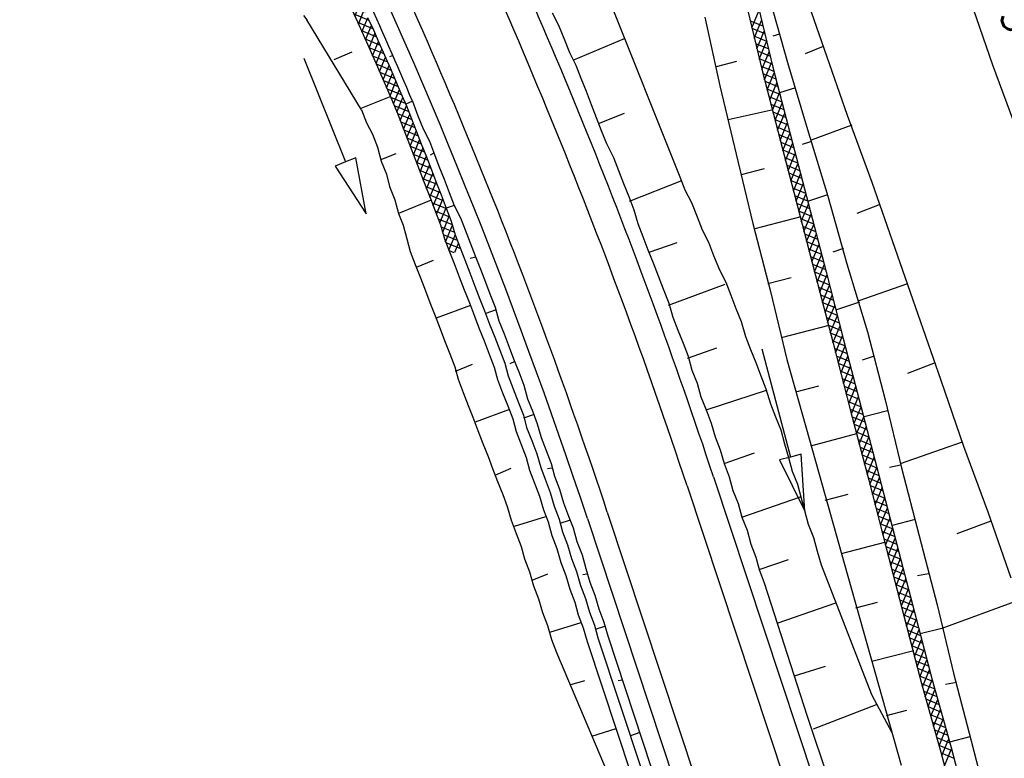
# Model space of a CAD drawing. Extents: x 447882 to 448688, y 437766 to 439043.
# Tile 71 of 121: x 448129 to 448164, y 438538 to 438564. Entities that reach past the tile are written whole.
import ezdxf

# ---------------------------------------------------------------- set-up
doc = ezdxf.new("R2010")
doc.units = 0
doc.header["$LTSCALE"] = 2
doc.header["$MEASUREMENT"] = 0
doc.linetypes.add('AUSGEZOGEN', pattern=[0])
doc.layers.get('0').update_dxf_attribs({"linetype": 'AUSGEZOGEN'})
for name, color, linetype in [('DB-Boeschungen', 15, 'CONTINUOUS'), ('DB-Gleisachsen', 7, 'CONTINUOUS'), ('DB-GRABEN', 15, 'AUSGEZOGEN'), ('DB-Wegboeschungen', 15, 'CONTINUOUS'), ('DB-Wege', 15, 'CONTINUOUS'), ('FBRTOP', 250, 'AUSGEZOGEN'), ('SCHLITZRINNE', 200, 'AUSGEZOGEN'), ('SCHRIFT', 7, 'AUSGEZOGEN')]:
    doc.layers.add(name, color=color, linetype=linetype)
doc.styles.add('ROMANS', font='romans.shx', dxfattribs={"width": 0.8})

# ---------------------------------------------------------------- blocks, each defined once
blk = doc.blocks.new('*X270')
at = {"color": 0, "linetype": 'ByBlock'}
for p, q in [((-323555, -200731), (-323208, -200383)), ((-323281, -200775), (-322934, -200427)), ((-323007, -200819), (-322660, -200472)), ((-322733, -200864), (-322386, -200516)), ((-322459, -200908), (-322112, -200560)), ((-322185, -200952), (-321838, -200604)), ((-321911, -200996), (-321561, -200646)), ((-321635, -201038), (-321282, -200685)), ((-321356, -201077), (-321003, -200724)), ((-321077, -201116), (-320724, -200764)), ((-320798, -201155), (-320445, -200803)), ((-320519, -201194), (-320167, -200842)), ((-320240, -201233), (-319888, -200882)), ((-319960, -201272), (-319609, -200921)), ((-319681, -201311), (-319330, -200960)), ((-319402, -201351), (-319051, -200999)), ((-319123, -201390), (-318772, -201038)), ((-318844, -201429), (-318492, -201077)), ((-318565, -201468), (-318213, -201116)), ((-318286, -201508), (-317934, -201155)), ((-318007, -201547), (-317655, -201194)), ((-317728, -201586), (-317376, -201233)), ((-317450, -201626), (-317097, -201273)), ((-317171, -201665), (-316817, -201312)), ((-316892, -201704), (-316538, -201351)), ((-316613, -201743), (-316260, -201390)), ((-316334, -201783), (-315981, -201429)), ((-316055, -201822), (-315702, -201469)), ((-315776, -201861), (-315423, -201508)), ((-315497, -201901), (-315144, -201547)), ((-315219, -201940), (-314865, -201587)), ((-314940, -201979), (-314586, -201626)), ((-314661, -202019), (-314307, -201665)), ((-314382, -202058), (-314028, -201705)), ((-314103, -202097), (-313750, -201744)), ((-313824, -202137), (-313471, -201783)), ((-313545, -202176), (-313192, -201822)), ((-313266, -202215), (-312913, -201862)), ((-312987, -202254), (-312634, -201901)), ((-312709, -202294), (-312355, -201940)), ((-312430, -202333), (-312076, -201980)), ((-312151, -202372), (-311797, -202019)), ((-311872, -202412), (-311518, -202058)), ((-311593, -202451), (-311240, -202098)), ((-311314, -202490), (-310961, -202137)), ((-311035, -202530), (-310682, -202176)), ((-310756, -202569), (-310403, -202216)), ((-310477, -202608), (-310124, -202255)), ((-310199, -202648), (-309845, -202294)), ((-309920, -202687), (-309566, -202334)), ((-309641, -202726), (-309287, -202373)), ((-309362, -202766), (-309008, -202412)), ((-309083, -202805), (-308730, -202451)), ((-308804, -202844), (-308451, -202491)), ((-308524, -202883), (-308172, -202530)), ((-308245, -202922), (-307893, -202569)), ((-307966, -202961), (-307614, -202609)), ((-307687, -203000), (-307335, -202648)), ((-307408, -203039), (-307056, -202687)), ((-307129, -203078), (-306777, -202727)), ((-306849, -203117), (-306498, -202766)), ((-306570, -203156), (-306219, -202805)), ((-306292, -203195), (-305940, -202844)), ((-306013, -203235), (-305661, -202883)), ((-305734, -203274), (-305382, -202922)), ((-305455, -203313), (-305102, -202961)), ((-305176, -203353), (-304823, -203000)), ((-304897, -203392), (-304544, -203039)), ((-304618, -203431), (-304265, -203078)), ((-304339, -203471), (-303986, -203117)), ((-304060, -203510), (-303707, -203156)), ((-303782, -203549), (-303428, -203196)), ((-303503, -203588), (-303149, -203235)), ((-303224, -203628), (-302870, -203274)), ((-302945, -203667), (-302591, -203314)), ((-302666, -203706), (-302313, -203353)), ((-302387, -203746), (-302034, -203392)), ((-302108, -203785), (-301755, -203432)), ((-301829, -203824), (-301476, -203471)), ((-301550, -203864), (-301197, -203510)), ((-301272, -203903), (-300918, -203550)), ((-300993, -203942), (-300639, -203589)), ((-300714, -203982), (-300360, -203628)), ((-300435, -204021), (-300081, -203667)), ((-300156, -204060), (-299803, -203707)), ((-299877, -204100), (-299524, -203746)), ((-299598, -204139), (-299244, -203785)), ((-299319, -204178), (-298960, -203819)), ((-299035, -204212), (-298676, -203853)), ((-298751, -204246), (-298392, -203887)), ((-298467, -204280), (-298108, -203922)), ((-298183, -204314), (-297824, -203956)), ((-297899, -204348), (-297540, -203990)), ((-297614, -204382), (-297256, -204024)), ((-297330, -204416), (-296973, -204059)), ((-297046, -204451), (-296691, -204095)), ((-296763, -204485), (-296411, -204134))]:
    blk.add_line(p, q, dxfattribs=at)
blk = doc.blocks.new('*X271')
at = {"color": 0, "linetype": 'ByBlock'}
for p, q in [((-323300, -200772), (-323782, -200291)), ((-322921, -200833), (-323402, -200352)), ((-322541, -200895), (-323023, -200413)), ((-322162, -200956), (-322643, -200474)), ((-321782, -201017), (-322264, -200535)), ((-321412, -201070), (-321885, -200597)), ((-321042, -201121), (-321510, -200653)), ((-320672, -201173), (-321140, -200705)), ((-320302, -201225), (-320769, -200757)), ((-319932, -201276), (-320399, -200810)), ((-319562, -201328), (-320028, -200862)), ((-319192, -201380), (-319658, -200914)), ((-318822, -201432), (-319288, -200966)), ((-318451, -201484), (-318918, -201018)), ((-318081, -201537), (-318548, -201070)), ((-317710, -201589), (-318178, -201121)), ((-317340, -201641), (-317808, -201173)), ((-316970, -201693), (-317438, -201225)), ((-316599, -201745), (-317068, -201276)), ((-316229, -201798), (-316698, -201328)), ((-315858, -201850), (-316328, -201380)), ((-315488, -201902), (-315957, -201433)), ((-315118, -201954), (-315587, -201485)), ((-314747, -202006), (-315217, -201537)), ((-314377, -202059), (-314846, -201589)), ((-314006, -202111), (-314476, -201641)), ((-313636, -202163), (-314105, -201694)), ((-313266, -202215), (-313735, -201746)), ((-312895, -202268), (-313365, -201798)), ((-312525, -202320), (-312994, -201850)), ((-312154, -202372), (-312624, -201903)), ((-311784, -202424), (-312253, -201955)), ((-311413, -202476), (-311883, -202007)), ((-311043, -202529), (-311512, -202059)), ((-310673, -202581), (-311142, -202111)), ((-310302, -202633), (-310772, -202164)), ((-309932, -202685), (-310401, -202216)), ((-309561, -202737), (-310031, -202268)), ((-309191, -202790), (-309660, -202320)), ((-308821, -202841), (-309290, -202372)), ((-308451, -202893), (-308920, -202425)), ((-308081, -202945), (-308549, -202477)), ((-307712, -202996), (-308179, -202529)), ((-307342, -203048), (-307808, -202581)), ((-306972, -203100), (-307438, -202634)), ((-306602, -203152), (-307068, -202686)), ((-306231, -203204), (-306697, -202738)), ((-305861, -203256), (-306327, -202790)), ((-305490, -203308), (-305957, -202841)), ((-305120, -203360), (-305588, -202893)), ((-304750, -203413), (-305218, -202945)), ((-304379, -203465), (-304848, -202996)), ((-304009, -203517), (-304478, -203048)), ((-303638, -203569), (-304108, -203100)), ((-303268, -203622), (-303737, -203152)), ((-302898, -203674), (-303367, -203204)), ((-302527, -203726), (-302997, -203257)), ((-302157, -203778), (-302626, -203309)), ((-301786, -203830), (-302256, -203361)), ((-301416, -203883), (-301885, -203413)), ((-301045, -203935), (-301515, -203465)), ((-300675, -203987), (-301144, -203518)), ((-300305, -204039), (-300774, -203570)), ((-299934, -204091), (-300404, -203622)), ((-299564, -204144), (-300033, -203674)), ((-299197, -204193), (-299663, -203726)), ((-298835, -204236), (-299292, -203779)), ((-298473, -204279), (-298931, -203822)), ((-298112, -204323), (-298569, -203866)), ((-297750, -204366), (-298207, -203910)), ((-297389, -204409), (-297845, -203953)), ((-297027, -204453), (-297483, -203997)), ((-296663, -204499), (-297121, -204041)), ((-296292, -204551), (-296758, -204085))]:
    blk.add_line(p, q, dxfattribs=at)
blk = doc.blocks.new('*X276')
at = {"color": 0, "linetype": 'ByBlock'}
for p, q in [((-326292, -213649), (-325887, -213245)), ((-325970, -213646), (-325566, -213243)), ((-325386, -213642), (-325783, -213244)), ((-325649, -213643), (-325248, -213242)), ((-325060, -213649), (-325467, -213242)), ((-324735, -213657), (-325147, -213244)), ((-332990, -213666), (-332892, -213567)), ((-332923, -213917), (-332504, -213498)), ((-332445, -213901), (-332806, -213541)), ((-332591, -213904), (-332185, -213498)), ((-332133, -213895), (-332529, -213499)), ((-332273, -213903), (-331848, -213479)), ((-331831, -213878), (-332211, -213499)), ((-331936, -213884), (-331513, -213462)), ((-331528, -213863), (-331909, -213482)), ((-331227, -213847), (-331607, -213467)), ((-331600, -213867), (-331176, -213443)), ((-330927, -213828), (-331304, -213451)), ((-331264, -213849), (-330836, -213421)), ((-330632, -213804), (-331005, -213432)), ((-330925, -213828), (-330488, -213391)), ((-330339, -213780), (-330709, -213410)), ((-330579, -213800), (-330142, -213364)), ((-330044, -213757), (-330415, -213385)), ((-330232, -213772), (-329800, -213340)), ((-329745, -213737), (-330120, -213362)), ((-329886, -213744), (-329466, -213324)), ((-329441, -213723), (-329823, -213341)), ((-329552, -213728), (-329137, -213313)), ((-329133, -213713), (-329519, -213326)), ((-329222, -213716), (-328809, -213303)), ((-328824, -213704), (-329212, -213315)), ((-328515, -213695), (-328903, -213306)), ((-328894, -213706), (-328481, -213294)), ((-328206, -213686), (-328594, -213297)), ((-328566, -213696), (-328154, -213284)), ((-327896, -213677), (-328285, -213288)), ((-328238, -213687), (-327827, -213275)), ((-327584, -213670), (-327976, -213279)), ((-327910, -213677), (-327502, -213269)), ((-327273, -213664), (-327665, -213272)), ((-327585, -213671), (-327177, -213262)), ((-326961, -213658), (-327353, -213266)), ((-327260, -213664), (-326853, -213256)), ((-326647, -213654), (-327041, -213259)), ((-326936, -213657), (-326531, -213252)), ((-326332, -213650), (-326727, -213255)), ((-326614, -213653), (-326209, -213248)), ((-326018, -213646), (-326413, -213251)), ((-325702, -213644), (-326099, -213247)), ((-325331, -213643), (-324937, -213249)), ((-325019, -213650), (-324629, -213259)), ((-324409, -213664), (-324820, -213253)), ((-324708, -213657), (-324319, -213268)), ((-324083, -213671), (-324491, -213264)), ((-324397, -213664), (-324008, -213275)), ((-323755, -213681), (-324165, -213271)), ((-324086, -213671), (-323697, -213282)), ((-323427, -213691), (-323840, -213279)), ((-323777, -213680), (-323386, -213289)), ((-323102, -213699), (-323514, -213286)), ((-323469, -213690), (-323074, -213296)), ((-322776, -213706), (-323188, -213293)), ((-323157, -213697), (-322763, -213303)), ((-322450, -213713), (-322863, -213301)), ((-322846, -213704), (-322453, -213311)), ((-322125, -213721), (-322537, -213308)), ((-322535, -213711), (-322145, -213321)), ((-322224, -213718), (-321835, -213329)), ((-321797, -213730), (-322208, -213319)), ((-321914, -213727), (-321523, -213336)), ((-321469, -213740), (-321881, -213328)), ((-321606, -213737), (-321212, -213343)), ((-321143, -213748), (-321555, -213335)), ((-321295, -213744), (-320914, -213363)), ((-320790, -213783), (-321230, -213343)), ((-320991, -213758), (-320630, -213397)), ((-320441, -213814), (-320889, -213366)), ((-320707, -213793), (-320328, -213413)), ((-320115, -213821), (-320528, -213408)), ((-320411, -213814), (-320017, -213420)), ((-319968, -213650), (-320202, -213416)), ((-332729, -213935), (-332988, -213677)), ((-320099, -213821), (-319968, -213690))]:
    blk.add_line(p, q, dxfattribs=at)

msp = doc.modelspace()

# ---------------------------------------------------------------- hatches: boundary and pattern name
at = {"layer": 'SCHLITZRINNE'}
h = msp.add_hatch(dxfattribs=at)
h.set_pattern_fill('_USER', color=256, scale=1.5, angle=45, style=0, pattern_type=0)
h.set_pattern_definition([(324.8574, (448134.7023, 438851.6164), (0.86342, 1.226583), [])])
edge = h.paths.add_edge_path()
edge.add_line((448125.443, 438906.454), (448125.936, 438906.533))
edge.add_line((448125.936, 438906.533), (448126.04, 438905.88))
edge.add_arc((261507.524, 409202.339), 188967.645, 9.03995391, 9.04374407, ccw=False)
edge.add_line((448128.005, 438893.535), (448131.933, 438868.846))
edge.add_line((448131.933, 438868.846), (448133.254, 438860.539))
edge.add_arc((449371.197, 439057.494), 1253.513, 189.039943, 189.277818)
edge.add_arc((454072.816, 439825.545), 6017.453, 189.2778182, 189.3863877)
edge.add_arc((449284.377, 439033.993), 1164.031, 189.386388, 189.87641)
edge.add_arc((450764.431, 439291.676), 2666.349, 189.87641, 190.200181)
edge.add_arc((449881.193, 439132.753), 1768.927, 190.200181, 190.588964)
edge.add_arc((450188.848, 439190.268), 2081.912, 190.588964, 190.947332)
edge.add_arc((450096.336, 439172.374), 1987.685, 190.947332, 191.307685)
edge.add_arc((450103.529, 439173.812), 1995.02, 191.307685, 191.667375)
edge.add_arc((450113.912, 439175.956), 2005.623, 191.667375, 192.024165)
edge.add_arc((450128.354, 439179.032), 2020.389, 192.024165, 192.37965)
edge.add_arc((450121.636, 439177.558), 2013.511, 192.37965, 192.73712)
edge.add_arc((450090.705, 439170.566), 1981.8, 192.73712, 193.097438)
edge.add_arc((450089.716, 439170.336), 1980.784, 193.097438, 193.45758)
edge.add_arc((450128.145, 439179.532), 2020.298, 193.45758, 193.814181)
edge.add_arc((450131.046, 439180.245), 2023.285, 193.814181, 194.170205)
edge.add_arc((450093.866, 439170.858), 1984.938, 194.170205, 194.529652)
edge.add_arc((450094.254, 439170.958), 1985.339, 194.529652, 194.889491)
edge.add_arc((450121.506, 439178.204), 2013.538, 194.889491, 195.246802)
edge.add_arc((450124.649, 439179.061), 2016.795, 195.246802, 195.602873)
edge.add_arc((450111.382, 439175.356), 2003.021, 195.602873, 195.960167)
edge.add_arc((450101.557, 439172.546), 1992.802, 195.960167, 196.3197)
edge.add_arc((450106.363, 439173.953), 1997.81, 196.3197, 196.678782)
edge.add_arc((450107.837, 439174.395), 1999.349, 196.678782, 197.03752)
edge.add_arc((450104.436, 439173.352), 1995.791, 197.03752, 197.396578)
edge.add_arc((450113.998, 439176.348), 2005.812, 197.396578, 197.753665)
edge.add_arc((450121.006, 439178.592), 2013.17, 197.753665, 198.110098)
edge.add_arc((450117.03, 439177.292), 2008.988, 198.110098, 198.467563)
edge.add_arc((450103.872, 439172.898), 1995.115, 198.467563, 198.826268)
edge.add_arc((450099.455, 439171.391), 1990.448, 198.826268, 199.185784)
edge.add_arc((450113.542, 439176.293), 2005.364, 199.185784, 199.54396)
edge.add_arc((450116.79, 439177.446), 2008.81, 199.54396, 199.90126)
edge.add_arc((450108.06, 439174.286), 1999.526, 199.90126, 200.259389)
edge.add_arc((450108.407, 439174.414), 1999.896, 200.259389, 200.617742)
edge.add_arc((450110.76, 439175.299), 2002.409, 200.617742, 200.975871)
edge.add_arc((450111.887, 439175.731), 2003.616, 200.975871, 201.333691)
edge.add_arc((450111.742, 439175.674), 2003.46, 201.333691, 201.691524)
edge.add_arc((450110.583, 439175.213), 2002.213, 201.691524, 202.04953)
edge.add_arc((450111.609, 439175.629), 2003.32, 202.04953, 202.407437)
edge.add_arc((450109.603, 439174.802), 2001.151, 202.407437, 202.765839)
edge.add_arc((450106.414, 439173.464), 1997.693, 202.765839, 203.100071)
edge.add_line((448125.443, 438906.454), (448125.547, 438905.801))
edge.add_arc((261507.369, 409202.315), 188967.302, 9.03995391, 9.04374407, ccw=False)
edge.add_line((448127.511, 438893.456), (448131.439, 438868.767))
edge.add_line((448131.439, 438868.767), (448132.715, 438860.746))
h = msp.add_hatch(dxfattribs=at)
h.set_pattern_fill('_USER', color=256, scale=1.5, angle=45, style=0, pattern_type=0)
h.set_pattern_definition([(326.72764, (448148.0771, 438778.445), (0.822929, 1.254108), [])])
edge = h.paths.add_edge_path()
edge.add_line((448125.936, 438906.533), (448126.04, 438905.88))
edge.add_arc((261507.524, 409202.339), 188967.645, 9.03995391, 9.04374407, ccw=False)
edge.add_line((448128.005, 438893.535), (448131.933, 438868.846))
edge.add_line((448131.933, 438868.846), (448133.254, 438860.539))
edge.add_arc((449371.197, 439057.494), 1253.513, 189.039943, 189.277818)
edge.add_arc((454072.816, 439825.545), 6017.453, 189.2778182, 189.3863877)
edge.add_arc((449284.377, 439033.993), 1164.031, 189.386388, 189.87641)
edge.add_arc((450764.431, 439291.676), 2666.349, 189.87641, 190.200181)
edge.add_arc((449881.193, 439132.753), 1768.927, 190.200181, 190.588964)
edge.add_arc((450188.848, 439190.268), 2081.912, 190.588964, 190.947332)
edge.add_arc((450096.336, 439172.374), 1987.685, 190.947332, 191.307685)
edge.add_arc((450103.529, 439173.812), 1995.02, 191.307685, 191.667375)
edge.add_arc((450113.912, 439175.956), 2005.623, 191.667375, 192.024165)
edge.add_arc((450128.354, 439179.032), 2020.389, 192.024165, 192.37965)
edge.add_arc((450121.636, 439177.558), 2013.511, 192.37965, 192.73712)
edge.add_arc((450090.705, 439170.566), 1981.8, 192.73712, 193.097438)
edge.add_arc((450089.716, 439170.336), 1980.784, 193.097438, 193.45758)
edge.add_arc((450128.145, 439179.532), 2020.298, 193.45758, 193.814181)
edge.add_arc((450131.046, 439180.245), 2023.285, 193.814181, 194.170205)
edge.add_arc((450093.866, 439170.858), 1984.938, 194.170205, 194.529652)
edge.add_arc((450094.254, 439170.958), 1985.339, 194.529652, 194.889491)
edge.add_arc((450121.506, 439178.204), 2013.538, 194.889491, 195.246802)
edge.add_arc((450124.649, 439179.061), 2016.795, 195.246802, 195.602873)
edge.add_arc((450111.382, 439175.356), 2003.021, 195.602873, 195.960167)
edge.add_arc((450101.557, 439172.546), 1992.802, 195.960167, 196.3197)
edge.add_arc((450106.363, 439173.953), 1997.81, 196.3197, 196.678782)
edge.add_arc((450107.837, 439174.395), 1999.349, 196.678782, 197.03752)
edge.add_arc((450104.436, 439173.352), 1995.791, 197.03752, 197.396578)
edge.add_arc((450113.998, 439176.348), 2005.812, 197.396578, 197.753665)
edge.add_arc((450121.006, 439178.592), 2013.17, 197.753665, 198.110098)
edge.add_arc((450117.03, 439177.292), 2008.988, 198.110098, 198.467563)
edge.add_arc((450103.872, 439172.898), 1995.115, 198.467563, 198.826268)
edge.add_arc((450099.455, 439171.391), 1990.448, 198.826268, 199.185784)
edge.add_arc((450113.542, 439176.293), 2005.364, 199.185784, 199.54396)
edge.add_arc((450116.79, 439177.446), 2008.81, 199.54396, 199.90126)
edge.add_arc((450108.06, 439174.286), 1999.526, 199.90126, 200.259389)
edge.add_arc((450108.407, 439174.414), 1999.896, 200.259389, 200.617742)
edge.add_arc((450110.76, 439175.299), 2002.409, 200.617742, 200.975871)
edge.add_arc((450111.887, 439175.731), 2003.616, 200.975871, 201.333691)
edge.add_arc((450111.742, 439175.674), 2003.46, 201.333691, 201.691524)
edge.add_arc((450110.583, 439175.213), 2002.213, 201.691524, 202.04953)
edge.add_arc((450111.609, 439175.629), 2003.32, 202.04953, 202.407437)
edge.add_arc((450109.603, 439174.802), 2001.151, 202.407437, 202.765839)
edge.add_arc((450106.414, 439173.464), 1997.693, 202.765839, 203.100071)
edge.add_arc((450188.848, 439190.268), 2082.412, 190.799627, 190.947332)
edge.add_arc((450096.336, 439172.374), 1988.185, 190.947332, 191.307685)
edge.add_arc((450103.529, 439173.812), 1995.52, 191.307685, 191.667375)
edge.add_arc((450113.912, 439175.956), 2006.123, 191.667375, 192.024165)
edge.add_arc((450128.354, 439179.032), 2020.889, 192.024165, 192.37965)
edge.add_arc((450121.636, 439177.558), 2014.011, 192.37965, 192.469296)
h = msp.add_hatch(dxfattribs=at)
h.set_pattern_fill('_USER', color=256, scale=1.5, angle=45, style=0, pattern_type=0)
h.set_pattern_definition([(328.16104, (448159.8269, 438724.2048), (0.7913003, 1.274301), [])])
edge = h.paths.add_edge_path()
edge.add_line((448125.936, 438906.533), (448126.04, 438905.88))
edge.add_arc((261507.524, 409202.339), 188967.645, 9.03995391, 9.04374407, ccw=False)
edge.add_line((448128.005, 438893.535), (448131.933, 438868.846))
edge.add_line((448131.933, 438868.846), (448133.254, 438860.539))
edge.add_arc((449371.197, 439057.494), 1253.513, 189.039943, 189.277818)
edge.add_arc((454072.816, 439825.545), 6017.453, 189.2778182, 189.3863877)
edge.add_arc((449284.377, 439033.993), 1164.031, 189.386388, 189.87641)
edge.add_arc((450764.431, 439291.676), 2666.349, 189.87641, 190.200181)
edge.add_arc((449881.193, 439132.753), 1768.927, 190.200181, 190.588964)
edge.add_arc((450188.848, 439190.268), 2081.912, 190.588964, 190.947332)
edge.add_arc((450096.336, 439172.374), 1987.685, 190.947332, 191.307685)
edge.add_arc((450103.529, 439173.812), 1995.02, 191.307685, 191.667375)
edge.add_arc((450113.912, 439175.956), 2005.623, 191.667375, 192.024165)
edge.add_arc((450128.354, 439179.032), 2020.389, 192.024165, 192.37965)
edge.add_arc((450121.636, 439177.558), 2013.511, 192.37965, 192.73712)
edge.add_arc((450090.705, 439170.566), 1981.8, 192.73712, 193.097438)
edge.add_arc((450089.716, 439170.336), 1980.784, 193.097438, 193.45758)
edge.add_arc((450128.145, 439179.532), 2020.298, 193.45758, 193.814181)
edge.add_arc((450131.046, 439180.245), 2023.285, 193.814181, 194.170205)
edge.add_arc((450093.866, 439170.858), 1984.938, 194.170205, 194.529652)
edge.add_arc((450094.254, 439170.958), 1985.339, 194.529652, 194.889491)
edge.add_arc((450121.506, 439178.204), 2013.538, 194.889491, 195.246802)
edge.add_arc((450124.649, 439179.061), 2016.795, 195.246802, 195.602873)
edge.add_arc((450111.382, 439175.356), 2003.021, 195.602873, 195.960167)
edge.add_arc((450101.557, 439172.546), 1992.802, 195.960167, 196.3197)
edge.add_arc((450106.363, 439173.953), 1997.81, 196.3197, 196.678782)
edge.add_arc((450107.837, 439174.395), 1999.349, 196.678782, 197.03752)
edge.add_arc((450104.436, 439173.352), 1995.791, 197.03752, 197.396578)
edge.add_arc((450113.998, 439176.348), 2005.812, 197.396578, 197.753665)
edge.add_arc((450121.006, 439178.592), 2013.17, 197.753665, 198.110098)
edge.add_arc((450117.03, 439177.292), 2008.988, 198.110098, 198.467563)
edge.add_arc((450103.872, 439172.898), 1995.115, 198.467563, 198.826268)
edge.add_arc((450099.455, 439171.391), 1990.448, 198.826268, 199.185784)
edge.add_arc((450113.542, 439176.293), 2005.364, 199.185784, 199.54396)
edge.add_arc((450116.79, 439177.446), 2008.81, 199.54396, 199.90126)
edge.add_arc((450108.06, 439174.286), 1999.526, 199.90126, 200.259389)
edge.add_arc((450108.407, 439174.414), 1999.896, 200.259389, 200.617742)
edge.add_arc((450110.76, 439175.299), 2002.409, 200.617742, 200.975871)
edge.add_arc((450111.887, 439175.731), 2003.616, 200.975871, 201.333691)
edge.add_arc((450111.742, 439175.674), 2003.46, 201.333691, 201.691524)
edge.add_arc((450110.583, 439175.213), 2002.213, 201.691524, 202.04953)
edge.add_arc((450111.609, 439175.629), 2003.32, 202.04953, 202.407437)
edge.add_arc((450109.603, 439174.802), 2001.151, 202.407437, 202.765839)
edge.add_arc((450106.414, 439173.464), 1997.693, 202.765839, 203.100071)
edge.add_arc((450121.636, 439177.558), 2014.011, 192.51205, 192.73712)
edge.add_arc((450090.705, 439170.566), 1982.3, 192.73712, 193.097438)
edge.add_arc((450089.716, 439170.336), 1981.284, 193.097438, 193.45758)
edge.add_arc((450128.145, 439179.532), 2020.798, 193.45758, 193.814181)
edge.add_arc((450131.046, 439180.245), 2023.785, 193.814181, 194.170205)
edge.add_arc((450093.866, 439170.858), 1985.438, 194.170205, 194.185146)
h = msp.add_hatch(dxfattribs=at)
h.set_pattern_fill('_USER', color=256, scale=1.5, angle=45, style=0, pattern_type=0)
h.set_pattern_definition([(334.92026, (448224.608, 438502.9346), (0.635819, 1.358578), [])])
edge = h.paths.add_edge_path()
edge.add_line((448125.936, 438906.533), (448126.04, 438905.88))
edge.add_arc((261507.524, 409202.339), 188967.645, 9.03995391, 9.04374407, ccw=False)
edge.add_line((448128.005, 438893.535), (448131.933, 438868.846))
edge.add_line((448131.933, 438868.846), (448133.254, 438860.539))
edge.add_arc((449371.197, 439057.494), 1253.513, 189.039943, 189.277818)
edge.add_arc((454072.816, 439825.545), 6017.453, 189.2778182, 189.3863877)
edge.add_arc((449284.377, 439033.993), 1164.031, 189.386388, 189.87641)
edge.add_arc((450764.431, 439291.676), 2666.349, 189.87641, 190.200181)
edge.add_arc((449881.193, 439132.753), 1768.927, 190.200181, 190.588964)
edge.add_arc((450188.848, 439190.268), 2081.912, 190.588964, 190.947332)
edge.add_arc((450096.336, 439172.374), 1987.685, 190.947332, 191.307685)
edge.add_arc((450103.529, 439173.812), 1995.02, 191.307685, 191.667375)
edge.add_arc((450113.912, 439175.956), 2005.623, 191.667375, 192.024165)
edge.add_arc((450128.354, 439179.032), 2020.389, 192.024165, 192.37965)
edge.add_arc((450121.636, 439177.558), 2013.511, 192.37965, 192.73712)
edge.add_arc((450090.705, 439170.566), 1981.8, 192.73712, 193.097438)
edge.add_arc((450089.716, 439170.336), 1980.784, 193.097438, 193.45758)
edge.add_arc((450128.145, 439179.532), 2020.298, 193.45758, 193.814181)
edge.add_arc((450131.046, 439180.245), 2023.285, 193.814181, 194.170205)
edge.add_arc((450093.866, 439170.858), 1984.938, 194.170205, 194.529652)
edge.add_arc((450094.254, 439170.958), 1985.339, 194.529652, 194.889491)
edge.add_arc((450121.506, 439178.204), 2013.538, 194.889491, 195.246802)
edge.add_arc((450124.649, 439179.061), 2016.795, 195.246802, 195.602873)
edge.add_arc((450111.382, 439175.356), 2003.021, 195.602873, 195.960167)
edge.add_arc((450101.557, 439172.546), 1992.802, 195.960167, 196.3197)
edge.add_arc((450106.363, 439173.953), 1997.81, 196.3197, 196.678782)
edge.add_arc((450107.837, 439174.395), 1999.349, 196.678782, 197.03752)
edge.add_arc((450104.436, 439173.352), 1995.791, 197.03752, 197.396578)
edge.add_arc((450113.998, 439176.348), 2005.812, 197.396578, 197.753665)
edge.add_arc((450121.006, 439178.592), 2013.17, 197.753665, 198.110098)
edge.add_arc((450117.03, 439177.292), 2008.988, 198.110098, 198.467563)
edge.add_arc((450103.872, 439172.898), 1995.115, 198.467563, 198.826268)
edge.add_arc((450099.455, 439171.391), 1990.448, 198.826268, 199.185784)
edge.add_arc((450113.542, 439176.293), 2005.364, 199.185784, 199.54396)
edge.add_arc((450116.79, 439177.446), 2008.81, 199.54396, 199.90126)
edge.add_arc((450108.06, 439174.286), 1999.526, 199.90126, 200.259389)
edge.add_arc((450108.407, 439174.414), 1999.896, 200.259389, 200.617742)
edge.add_arc((450110.76, 439175.299), 2002.409, 200.617742, 200.975871)
edge.add_arc((450111.887, 439175.731), 2003.616, 200.975871, 201.333691)
edge.add_arc((450111.742, 439175.674), 2003.46, 201.333691, 201.691524)
edge.add_arc((450110.583, 439175.213), 2002.213, 201.691524, 202.04953)
edge.add_arc((450111.609, 439175.629), 2003.32, 202.04953, 202.407437)
edge.add_arc((450109.603, 439174.802), 2001.151, 202.407437, 202.765839)
edge.add_arc((450106.414, 439173.464), 1997.693, 202.765839, 203.100071)
edge.add_arc((450113.542, 439176.293), 2005.864, 199.384527, 199.54396)
edge.add_arc((450116.79, 439177.446), 2009.31, 199.54396, 199.90126)
edge.add_arc((450108.06, 439174.286), 2000.026, 199.90126, 200.259389)
edge.add_arc((450108.407, 439174.414), 2000.396, 200.259389, 200.617742)
edge.add_arc((450110.76, 439175.299), 2002.909, 200.617742, 200.975871)
edge.add_arc((450111.887, 439175.731), 2004.116, 200.975871, 201.063002)
h = msp.add_hatch(dxfattribs=at)
h.set_pattern_fill('_USER', color=256, scale=1.5, angle=45, style=0, pattern_type=0)
h.set_pattern_definition([(337.95664, (448265.5285, 438397.6318), (0.5629623, 1.39035), [])])
edge = h.paths.add_edge_path()
edge.add_line((448125.936, 438906.533), (448126.04, 438905.88))
edge.add_arc((261507.524, 409202.339), 188967.645, 9.03995391, 9.04374407, ccw=False)
edge.add_line((448128.005, 438893.535), (448131.933, 438868.846))
edge.add_line((448131.933, 438868.846), (448133.254, 438860.539))
edge.add_arc((449371.197, 439057.494), 1253.513, 189.039943, 189.277818)
edge.add_arc((454072.816, 439825.545), 6017.453, 189.2778182, 189.3863877)
edge.add_arc((449284.377, 439033.993), 1164.031, 189.386388, 189.87641)
edge.add_arc((450764.431, 439291.676), 2666.349, 189.87641, 190.200181)
edge.add_arc((449881.193, 439132.753), 1768.927, 190.200181, 190.588964)
edge.add_arc((450188.848, 439190.268), 2081.912, 190.588964, 190.947332)
edge.add_arc((450096.336, 439172.374), 1987.685, 190.947332, 191.307685)
edge.add_arc((450103.529, 439173.812), 1995.02, 191.307685, 191.667375)
edge.add_arc((450113.912, 439175.956), 2005.623, 191.667375, 192.024165)
edge.add_arc((450128.354, 439179.032), 2020.389, 192.024165, 192.37965)
edge.add_arc((450121.636, 439177.558), 2013.511, 192.37965, 192.73712)
edge.add_arc((450090.705, 439170.566), 1981.8, 192.73712, 193.097438)
edge.add_arc((450089.716, 439170.336), 1980.784, 193.097438, 193.45758)
edge.add_arc((450128.145, 439179.532), 2020.298, 193.45758, 193.814181)
edge.add_arc((450131.046, 439180.245), 2023.285, 193.814181, 194.170205)
edge.add_arc((450093.866, 439170.858), 1984.938, 194.170205, 194.529652)
edge.add_arc((450094.254, 439170.958), 1985.339, 194.529652, 194.889491)
edge.add_arc((450121.506, 439178.204), 2013.538, 194.889491, 195.246802)
edge.add_arc((450124.649, 439179.061), 2016.795, 195.246802, 195.602873)
edge.add_arc((450111.382, 439175.356), 2003.021, 195.602873, 195.960167)
edge.add_arc((450101.557, 439172.546), 1992.802, 195.960167, 196.3197)
edge.add_arc((450106.363, 439173.953), 1997.81, 196.3197, 196.678782)
edge.add_arc((450107.837, 439174.395), 1999.349, 196.678782, 197.03752)
edge.add_arc((450104.436, 439173.352), 1995.791, 197.03752, 197.396578)
edge.add_arc((450113.998, 439176.348), 2005.812, 197.396578, 197.753665)
edge.add_arc((450121.006, 439178.592), 2013.17, 197.753665, 198.110098)
edge.add_arc((450117.03, 439177.292), 2008.988, 198.110098, 198.467563)
edge.add_arc((450103.872, 439172.898), 1995.115, 198.467563, 198.826268)
edge.add_arc((450099.455, 439171.391), 1990.448, 198.826268, 199.185784)
edge.add_arc((450113.542, 439176.293), 2005.364, 199.185784, 199.54396)
edge.add_arc((450116.79, 439177.446), 2008.81, 199.54396, 199.90126)
edge.add_arc((450108.06, 439174.286), 1999.526, 199.90126, 200.259389)
edge.add_arc((450108.407, 439174.414), 1999.896, 200.259389, 200.617742)
edge.add_arc((450110.76, 439175.299), 2002.409, 200.617742, 200.975871)
edge.add_arc((450111.887, 439175.731), 2003.616, 200.975871, 201.333691)
edge.add_arc((450111.742, 439175.674), 2003.46, 201.333691, 201.691524)
edge.add_arc((450110.583, 439175.213), 2002.213, 201.691524, 202.04953)
edge.add_arc((450111.609, 439175.629), 2003.32, 202.04953, 202.407437)
edge.add_arc((450109.603, 439174.802), 2001.151, 202.407437, 202.765839)
edge.add_arc((450106.414, 439173.464), 1997.693, 202.765839, 203.100071)
edge.add_arc((450106.414, 439173.464), 1998.193, 202.821848, 203.100071)
edge.add_line((448268.435, 438389.496), (448268.895, 438389.693))

# ---------------------------------------------------------------- linework, layer by layer
at = {"layer": 'DB-Boeschungen', "linetype": 'Continuous'}
for p, q in [((448156.721, 438565.303), (448157.541, 438562.941)), ((448155.548, 438564.87), (448156.225, 438562.461)), ((448154.74, 438564.607), (448155.322, 438562.168)), ((448155.12, 438564.731), (448155.702, 438562.291)), ((448153.281, 438564.081), (448153.816, 438561.626)), ((448155.949, 438563.475), (448155.711, 438563.398)), ((448157.511, 438563.036), (448156.86, 438562.772)), ((448157.541, 438562.941), (448158.362, 438560.579)), ((448153.694, 438562.322), (448154.423, 438562.506)), ((448156.225, 438562.461), (448156.95, 438560.068)), ((448155.322, 438562.168), (448155.967, 438559.696)), ((448155.702, 438562.291), (448156.332, 438559.867)), ((448153.816, 438561.626), (448154.398, 438559.186)), ((448156.519, 438561.558), (448155.948, 438561.372)), ((448155.722, 438560.773), (448154.107, 438560.406)), ((448158.362, 438560.579), (448159.245, 438558.185)), ((448158.533, 438560.214), (448157.074, 438559.688)), ((448156.332, 438559.867), (448156.977, 438557.396)), ((448156.95, 438560.068), (448157.675, 438557.675)), ((448155.967, 438559.696), (448156.597, 438557.272)), ((448157.089, 438559.64), (448156.757, 438559.532)), ((448154.398, 438559.186), (448154.996, 438556.699)), ((448154.582, 438558.457), (448155.406, 438558.672)), ((448159.245, 438558.185), (448160.065, 438555.822)), ((448157.66, 438557.722), (448156.947, 438557.491)), ((448156.977, 438557.396), (448157.607, 438554.972)), ((448157.675, 438557.675), (448158.353, 438555.266)), ((448159.507, 438557.376), (448158.714, 438557.066)), ((448156.597, 438557.272), (448157.227, 438554.848)), ((448154.996, 438556.699), (448155.625, 438554.275)), ((448156.705, 438556.939), (448155.057, 438556.509)), ((448158.23, 438555.805), (448157.85, 438555.681)), ((448160.065, 438555.822), (448160.885, 438553.46)), ((448158.353, 438555.266), (448159.093, 438552.826)), ((448157.607, 438554.972), (448158.237, 438552.548)), ((448155.533, 438554.56), (448156.357, 438554.776)), ((448157.227, 438554.848), (448157.857, 438552.424)), ((448155.625, 438554.275), (448156.208, 438551.836)), ((448160.482, 438554.539), (448158.785, 438553.935)), ((448158.801, 438553.887), (448157.945, 438553.609)), ((448160.885, 438553.46), (448161.705, 438551.098)), ((448157.703, 438553.058), (448156.008, 438552.612)), ((448159.093, 438552.826), (448159.723, 438550.402)), ((448158.237, 438552.548), (448158.867, 438550.124)), ((448157.857, 438552.424), (448158.486, 438550)), ((448156.208, 438551.836), (448156.885, 438549.427)), ((448159.324, 438551.954), (448158.896, 438551.815)), ((448161.504, 438551.716), (448160.521, 438551.344)), ((448161.705, 438551.098), (448162.525, 438548.736)), ((448156.531, 438550.679), (448157.355, 438550.894)), ((448159.723, 438550.402), (448160.305, 438547.962)), ((448158.486, 438550), (448159.132, 438547.528)), ((448158.867, 438550.124), (448159.497, 438547.7)), ((448159.799, 438550.006), (448158.975, 438549.791)), ((448156.885, 438549.427), (448157.578, 438546.971)), ((448158.702, 438549.176), (448157.054, 438548.746)), ((448162.478, 438548.878), (448160.259, 438548.105)), ((448162.525, 438548.736), (448163.392, 438546.389)), ((448160.274, 438548.057), (448159.878, 438547.981)), ((448160.305, 438547.962), (448160.935, 438545.538)), ((448159.132, 438547.528), (448159.762, 438545.104)), ((448159.497, 438547.7), (448160.142, 438545.228)), ((448157.577, 438546.813), (448158.401, 438547.028)), ((448157.578, 438546.971), (448158.255, 438544.562)), ((448160.797, 438546.124), (448159.973, 438545.909)), ((448163.392, 438546.389), (448164.212, 438544.027)), ((448163.5, 438546.056), (448162.279, 438545.607)), ((448160.935, 438545.538), (448161.58, 438543.067)), ((448159.7, 438545.295), (448158.147, 438544.895)), ((448159.762, 438545.104), (448160.391, 438542.68)), ((448160.142, 438545.228), (448160.772, 438542.804)), ((448158.255, 438544.562), (448158.933, 438542.154)), ((448161.272, 438544.176), (448160.876, 438544.1)), ((448158.67, 438542.962), (448159.446, 438543.162)), ((448161.58, 438543.067), (448162.162, 438540.627)), ((448164.475, 438543.218), (448161.748, 438542.227)), ((448160.391, 438542.68), (448161.021, 438540.256)), ((448160.772, 438542.804), (448161.402, 438540.38)), ((448158.933, 438542.154), (448159.61, 438539.745)), ((448161.748, 438542.227), (448160.971, 438542.028)), ((448160.745, 438541.428), (448159.24, 438541.045)), ((448162.162, 438540.627), (448162.792, 438538.203)), ((448161.021, 438540.256), (448161.714, 438537.8)), ((448161.402, 438540.38), (448162.079, 438537.971)), ((448162.271, 438540.294), (448161.875, 438540.218)), ((448159.61, 438539.745), (448160.287, 438537.337)), ((448159.763, 438539.112), (448160.492, 438539.296)), ((448162.746, 438538.346), (448162.017, 438538.162)), ((448162.792, 438538.203), (448163.422, 438535.779)), ((448161.714, 438537.8), (448162.344, 438535.376)), ((448162.079, 438537.971), (448162.724, 438535.5))]:
    msp.add_line(p, q, dxfattribs=at)
at = {"layer": 'DB-Gleisachsen', "linetype": 'Continuous'}
for p, q in [((448162.741, 438564.736), (448163.561, 438562.374)), ((448163.561, 438562.374), (448164.429, 438560.027))]:
    msp.add_line(p, q, dxfattribs=at)
at = {"layer": 'DB-GRABEN', "linetype": 'Continuous'}
for p, q in [((448155.308, 438552.218), (448156.336, 438548.353)), ((448156.336, 438548.353), (448155.95, 438548.25)), ((448155.95, 438548.25), (448156.85, 438546.42)), ((448156.723, 438548.455), (448156.336, 438548.353)), ((448156.85, 438546.42), (448156.723, 438548.455))]:
    msp.add_line(p, q, dxfattribs=at)
at = {"layer": 'DB-Wegboeschungen', "linetype": 'Continuous'}
for p, q in [((448148.001, 438569.327), (448152.385, 438558.37)), ((448138.936, 438564.141), (448139.056, 438563.981)), ((448140.659, 438564.356), (448140.861, 438563.908)), ((448141.226, 438564.071), (448141.429, 438563.622)), ((448147.823, 438564.239), (448148.05, 438563.793)), ((448141.007, 438560.766), (448139.056, 438563.981)), ((448140.861, 438563.908), (448141.063, 438563.461)), ((448148.05, 438563.793), (448148.233, 438563.325)), ((448141.063, 438563.461), (448141.265, 438563.013)), ((448141.429, 438563.622), (448141.631, 438563.173)), ((448141.265, 438563.013), (448141.661, 438562.113)), ((448141.631, 438563.173), (448142.028, 438562.272)), ((448148.233, 438563.325), (448148.438, 438562.812)), ((448148.59, 438562.56), (448150.405, 438563.32)), ((448140.032, 438562.569), (448140.678, 438562.843)), ((448142.125, 438562.715), (448142.003, 438562.661)), ((448148.438, 438562.812), (448148.665, 438562.367)), ((448138.94, 438562.615), (448140.431, 438558.904)), ((448148.665, 438562.367), (448148.847, 438561.899)), ((448141.661, 438562.113), (448142.049, 438561.211)), ((448142.028, 438562.272), (448142.417, 438561.368)), ((448148.847, 438561.899), (448149.03, 438561.43)), ((448142.054, 438561.243), (448140.984, 438560.81)), ((448142.417, 438561.368), (448142.61, 438560.915)), ((448149.03, 438561.43), (448149.212, 438560.962)), ((448142.049, 438561.211), (448142.241, 438560.759)), ((448142.831, 438561.073), (448142.587, 438560.969)), ((448142.61, 438560.915), (448142.7, 438560.696)), ((448142.831, 438561.073), (448143.021, 438560.557)), ((448149.212, 438560.962), (448149.395, 438560.494)), ((448141.007, 438560.766), (448141.189, 438560.297)), ((448142.241, 438560.759), (448142.275, 438560.677)), ((448142.275, 438560.677), (448142.419, 438560.307)), ((448142.7, 438560.696), (448142.798, 438560.444)), ((448143.021, 438560.557), (448143.204, 438560.089)), ((448149.481, 438560.273), (448150.402, 438560.648)), ((448141.189, 438560.297), (448141.394, 438559.896)), ((448142.419, 438560.307), (448142.602, 438559.839)), ((448142.798, 438560.444), (448142.958, 438560.02)), ((448149.395, 438560.494), (448149.577, 438560.026)), ((448141.394, 438559.896), (448141.576, 438559.428)), ((448142.602, 438559.839), (448142.784, 438559.37)), ((448142.958, 438560.02), (448143.141, 438559.552)), ((448143.204, 438560.089), (448143.431, 438559.644)), ((448149.577, 438560.026), (448149.76, 438559.558)), ((448143.141, 438559.552), (448143.323, 438559.084)), ((448143.431, 438559.644), (448143.613, 438559.175)), ((448149.76, 438559.558), (448150.009, 438559.068)), ((448141.576, 438559.428), (448141.714, 438558.937)), ((448141.736, 438559.005), (448142.249, 438559.21)), ((448142.784, 438559.37), (448142.944, 438558.947)), ((448143.59, 438559.22), (448143.457, 438559.152)), ((448143.613, 438559.175), (448143.773, 438558.752)), ((448140.431, 438558.904), (448140.06, 438558.755)), ((448140.802, 438559.053), (448140.431, 438558.904)), ((448141.177, 438557.048), (448140.802, 438559.053)), ((448141.714, 438558.937), (448141.897, 438558.469)), ((448142.944, 438558.947), (448143.126, 438558.479)), ((448143.323, 438559.084), (448143.506, 438558.616)), ((448150.009, 438559.068), (448150.192, 438558.599)), ((448140.06, 438558.755), (448141.177, 438557.048)), ((448141.897, 438558.469), (448142.012, 438558.023)), ((448143.126, 438558.479), (448143.309, 438558.01)), ((448143.506, 438558.616), (448143.688, 438558.147)), ((448143.773, 438558.752), (448143.955, 438558.284)), ((448150.192, 438558.599), (448150.374, 438558.131)), ((448143.688, 438558.147), (448143.848, 438557.724)), ((448143.955, 438558.284), (448144.138, 438557.815)), ((448150.374, 438558.131), (448150.557, 438557.663)), ((448150.58, 438557.507), (448152.453, 438558.236)), ((448152.385, 438558.37), (448152.567, 438557.902)), ((448142.012, 438558.023), (448142.194, 438557.555)), ((448143.309, 438558.01), (448143.491, 438557.542)), ((448143.848, 438557.724), (448144.03, 438557.256)), ((448144.138, 438557.815), (448144.32, 438557.347)), ((448152.567, 438557.902), (448152.794, 438557.456)), ((448142.194, 438557.555), (448142.332, 438557.064)), ((448143.491, 438557.542), (448142.332, 438557.064)), ((448143.491, 438557.542), (448143.651, 438557.118)), ((448150.557, 438557.663), (448150.739, 438557.195)), ((448152.794, 438557.456), (448152.999, 438556.944)), ((448142.332, 438557.064), (448142.492, 438556.64)), ((448143.651, 438557.118), (448143.834, 438556.65)), ((448144.32, 438557.347), (448144.03, 438557.256)), ((448144.03, 438557.256), (448144.213, 438556.787)), ((448144.32, 438557.347), (448144.547, 438556.902)), ((448150.739, 438557.195), (448150.877, 438556.704)), ((448144.213, 438556.787), (448144.351, 438556.296)), ((448144.547, 438556.902), (448144.707, 438556.478)), ((448150.877, 438556.704), (448151.059, 438556.236)), ((448152.999, 438556.944), (448153.182, 438556.475)), ((448142.492, 438556.64), (448142.63, 438556.149)), ((448143.834, 438556.65), (448143.971, 438556.159)), ((448144.707, 438556.478), (448144.889, 438556.01)), ((448153.182, 438556.475), (448153.409, 438556.03)), ((448142.63, 438556.149), (448142.745, 438555.703)), ((448143.971, 438556.159), (448144.154, 438555.691)), ((448144.351, 438556.296), (448144.533, 438555.828)), ((448144.889, 438556.01), (448145.072, 438555.542)), ((448151.059, 438556.236), (448151.242, 438555.767)), ((448151.287, 438555.678), (448152.291, 438556.021)), ((448153.409, 438556.03), (448153.591, 438555.562)), ((448142.745, 438555.703), (448142.927, 438555.235)), ((448144.154, 438555.691), (448144.314, 438555.268)), ((448144.533, 438555.828), (448144.693, 438555.405)), ((448151.242, 438555.767), (448151.424, 438555.299)), ((448142.973, 438555.146), (448143.575, 438555.396)), ((448144.314, 438555.268), (448144.496, 438554.799)), ((448144.693, 438555.405), (448144.875, 438554.936)), ((448145.095, 438555.497), (448144.894, 438555.451)), ((448145.072, 438555.542), (448145.254, 438555.073)), ((448151.424, 438555.299), (448151.607, 438554.831)), ((448153.591, 438555.562), (448153.796, 438555.049)), ((448142.927, 438555.235), (448143.11, 438554.766)), ((448144.875, 438554.936), (448145.058, 438554.468)), ((448145.254, 438555.073), (448145.437, 438554.605)), ((448153.796, 438555.049), (448154.023, 438554.603)), ((448143.11, 438554.766), (448143.292, 438554.298)), ((448144.496, 438554.799), (448144.679, 438554.331)), ((448145.437, 438554.605), (448145.596, 438554.182)), ((448151.607, 438554.831), (448151.789, 438554.363)), ((448154.023, 438554.603), (448154.206, 438554.135)), ((448143.292, 438554.298), (448143.452, 438553.875)), ((448144.679, 438554.331), (448144.861, 438553.863)), ((448145.058, 438554.468), (448145.24, 438554)), ((448151.789, 438554.363), (448151.994, 438553.85)), ((448151.972, 438553.783), (448154.002, 438554.536)), ((448143.452, 438553.875), (448143.635, 438553.406)), ((448144.861, 438553.863), (448145.043, 438553.395)), ((448145.24, 438554), (448145.4, 438553.576)), ((448145.596, 438554.182), (448145.779, 438553.713)), ((448154.206, 438554.135), (448154.388, 438553.667)), ((448144.906, 438553.774), (448143.68, 438553.317)), ((448145.4, 438553.576), (448145.582, 438553.108)), ((448145.78, 438553.602), (448145.445, 438553.487)), ((448145.779, 438553.713), (448145.917, 438553.222)), ((448151.994, 438553.85), (448152.132, 438553.359)), ((448154.388, 438553.667), (448154.571, 438553.199)), ((448143.635, 438553.406), (448143.817, 438552.938)), ((448145.043, 438553.395), (448145.203, 438552.971)), ((448145.917, 438553.222), (448146.099, 438552.754)), ((448152.132, 438553.359), (448152.315, 438552.891)), ((448154.571, 438553.199), (448154.731, 438552.663)), ((448143.817, 438552.938), (448143.977, 438552.515)), ((448145.203, 438552.971), (448145.386, 438552.503)), ((448145.582, 438553.108), (448145.765, 438552.64)), ((448152.315, 438552.891), (448152.497, 438552.423)), ((448143.977, 438552.515), (448144.159, 438552.046)), ((448145.386, 438552.503), (448145.568, 438552.035)), ((448145.765, 438552.64), (448145.947, 438552.172)), ((448146.099, 438552.754), (448146.282, 438552.286)), ((448154.731, 438552.663), (448154.914, 438552.195)), ((448145.947, 438552.172), (448146.13, 438551.704)), ((448146.282, 438552.286), (448146.441, 438551.862)), ((448152.497, 438552.423), (448152.68, 438551.955)), ((448152.658, 438551.887), (448153.706, 438552.253)), ((448154.914, 438552.195), (448155.096, 438551.727)), ((448144.159, 438552.046), (448144.342, 438551.578)), ((448145.568, 438552.035), (448145.751, 438551.566)), ((448146.487, 438551.773), (448146.309, 438551.683)), ((448146.441, 438551.862), (448146.624, 438551.394)), ((448152.68, 438551.955), (448152.817, 438551.464)), ((448144.342, 438551.578), (448144.457, 438551.132)), ((448144.365, 438551.422), (448144.967, 438551.672)), ((448145.751, 438551.566), (448145.866, 438551.12)), ((448146.13, 438551.704), (448146.245, 438551.257)), ((448146.624, 438551.394), (448146.806, 438550.926)), ((448152.817, 438551.464), (448153, 438550.995)), ((448155.096, 438551.727), (448155.279, 438551.259)), ((448144.457, 438551.132), (448144.639, 438550.664)), ((448145.866, 438551.12), (448146.048, 438550.652)), ((448146.245, 438551.257), (448146.427, 438550.789)), ((448155.279, 438551.259), (448155.461, 438550.791)), ((448146.427, 438550.789), (448146.61, 438550.321)), ((448146.806, 438550.926), (448146.944, 438550.435)), ((448153, 438550.995), (448153.138, 438550.505)), ((448153.32, 438550.036), (448155.484, 438550.746)), ((448155.461, 438550.791), (448155.622, 438550.255)), ((448144.639, 438550.664), (448144.822, 438550.195)), ((448146.048, 438550.652), (448146.231, 438550.184)), ((448146.944, 438550.435), (448147.127, 438549.967)), ((448153.138, 438550.505), (448153.32, 438550.036)), ((448144.822, 438550.195), (448144.982, 438549.772)), ((448146.299, 438550.05), (448145.072, 438549.594)), ((448146.231, 438550.184), (448146.413, 438549.716)), ((448146.61, 438550.321), (448146.792, 438549.853)), ((448153.32, 438550.036), (448153.503, 438549.568)), ((448155.622, 438550.255), (448155.804, 438549.787)), ((448144.982, 438549.772), (448145.164, 438549.304)), ((448146.413, 438549.716), (448146.528, 438549.269)), ((448146.792, 438549.853), (448146.907, 438549.406)), ((448147.172, 438549.878), (448146.793, 438549.741)), ((448147.127, 438549.967), (448147.286, 438549.543)), ((448155.804, 438549.787), (448155.987, 438549.319)), ((448145.164, 438549.304), (448145.346, 438548.835)), ((448146.907, 438549.406), (448147.09, 438548.938)), ((448147.286, 438549.543), (448147.424, 438549.052)), ((448153.503, 438549.568), (448153.641, 438549.077)), ((448155.987, 438549.319), (448156.125, 438548.828)), ((448146.528, 438549.269), (448146.711, 438548.801)), ((448147.09, 438548.938), (448147.272, 438548.47)), ((448147.424, 438549.052), (448147.607, 438548.584)), ((448153.641, 438549.077), (448153.823, 438548.609)), ((448145.346, 438548.835), (448145.529, 438548.367)), ((448146.711, 438548.801), (448146.893, 438548.333)), ((448147.607, 438548.584), (448147.789, 438548.116)), ((448153.823, 438548.609), (448153.961, 438548.118)), ((448156.125, 438548.828), (448156.263, 438548.337)), ((448145.529, 438548.367), (448145.689, 438547.943)), ((448146.893, 438548.333), (448147.008, 438547.886)), ((448147.272, 438548.47), (448147.41, 438547.979)), ((448153.961, 438548.118), (448155.054, 438548.507)), ((448156.263, 438548.337), (448156.4, 438547.846)), ((448145.689, 438547.943), (448145.871, 438547.475)), ((448145.802, 438547.721), (448146.359, 438547.949)), ((448147.008, 438547.886), (448147.191, 438547.418)), ((448147.41, 438547.979), (448147.57, 438547.555)), ((448147.813, 438547.96), (448147.656, 438547.936)), ((448147.789, 438548.116), (448147.904, 438547.67)), ((448153.961, 438548.118), (448154.143, 438547.65)), ((448147.57, 438547.555), (448147.752, 438547.087)), ((448147.904, 438547.67), (448148.087, 438547.201)), ((448154.143, 438547.65), (448154.281, 438547.159)), ((448156.4, 438547.846), (448156.583, 438547.378)), ((448145.871, 438547.475), (448146.054, 438547.007)), ((448147.191, 438547.418), (448147.373, 438546.95)), ((448148.087, 438547.201), (448148.225, 438546.711)), ((448156.583, 438547.378), (448156.721, 438546.887)), ((448146.054, 438547.007), (448146.213, 438546.583)), ((448147.373, 438546.95), (448147.511, 438546.459)), ((448147.752, 438547.087), (448147.89, 438546.596)), ((448154.281, 438547.159), (448154.464, 438546.691)), ((448154.602, 438546.2), (448156.698, 438546.931)), ((448156.721, 438546.887), (448156.836, 438546.441)), ((448146.213, 438546.583), (448146.351, 438546.093)), ((448147.89, 438546.596), (448148.073, 438546.128)), ((448148.225, 438546.711), (448148.407, 438546.242)), ((448154.464, 438546.691), (448154.602, 438546.2)), ((448147.58, 438546.214), (448146.465, 438545.87)), ((448147.511, 438546.459), (448147.671, 438546.035)), ((448148.073, 438546.128), (448148.188, 438545.682)), ((448148.407, 438546.242), (448148.567, 438545.819)), ((448154.602, 438546.2), (448154.784, 438545.732)), ((448156.836, 438546.441), (448156.974, 438545.95)), ((448146.351, 438546.093), (448146.534, 438545.624)), ((448147.671, 438546.035), (448147.809, 438545.545)), ((448148.431, 438546.086), (448148.096, 438545.972)), ((448148.567, 438545.819), (448148.705, 438545.328)), ((448156.974, 438545.95), (448157.156, 438545.481)), ((448146.534, 438545.624), (448146.716, 438545.156)), ((448147.809, 438545.545), (448147.991, 438545.076)), ((448148.188, 438545.682), (448148.37, 438545.213)), ((448154.784, 438545.732), (448154.922, 438545.241)), ((448157.156, 438545.481), (448157.294, 438544.991)), ((448146.716, 438545.156), (448146.831, 438544.71)), ((448147.991, 438545.076), (448148.129, 438544.585)), ((448148.37, 438545.213), (448148.508, 438544.723)), ((448148.705, 438545.328), (448148.887, 438544.86)), ((448154.922, 438545.241), (448155.104, 438544.773)), ((448146.831, 438544.71), (448147.014, 438544.242)), ((448148.508, 438544.723), (448148.691, 438544.254)), ((448148.887, 438544.86), (448149.025, 438544.369)), ((448155.104, 438544.773), (448155.22, 438544.326)), ((448157.294, 438544.991), (448157.432, 438544.5)), ((448148.129, 438544.585), (448148.312, 438544.117)), ((448149.025, 438544.369), (448149.163, 438543.878)), ((448155.22, 438544.326), (448156.268, 438544.692)), ((448157.432, 438544.5), (448159.234, 438539.862)), ((448147.014, 438544.242), (448147.152, 438543.751)), ((448147.105, 438543.952), (448147.663, 438544.179)), ((448148.312, 438544.117), (448148.45, 438543.626)), ((448148.691, 438544.254), (448148.829, 438543.763)), ((448149.072, 438544.168), (448148.915, 438544.144)), ((448155.22, 438544.326), (448155.402, 438543.858)), ((448147.152, 438543.751), (448147.334, 438543.282)), ((448148.829, 438543.763), (448149.011, 438543.295)), ((448149.163, 438543.878), (448149.346, 438543.41)), ((448155.402, 438543.858), (448156.937, 438539.084)), ((448148.45, 438543.626), (448148.632, 438543.158)), ((448149.011, 438543.295), (448149.149, 438542.804)), ((448149.346, 438543.41), (448149.484, 438542.919)), ((448147.334, 438543.282), (448147.472, 438542.792)), ((448148.632, 438543.158), (448148.747, 438542.712)), ((448155.86, 438542.408), (448157.957, 438543.14)), ((448147.472, 438542.792), (448147.654, 438542.323)), ((448148.747, 438542.712), (448148.93, 438542.244)), ((448149.149, 438542.804), (448149.331, 438542.336)), ((448149.484, 438542.919), (448149.666, 438542.45)), ((448147.654, 438542.323), (448147.792, 438541.832)), ((448148.839, 438542.422), (448147.723, 438542.078)), ((448148.93, 438542.244), (448149.068, 438541.753)), ((448149.331, 438542.336), (448149.447, 438541.89)), ((448149.69, 438542.294), (448149.355, 438542.18)), ((448149.666, 438542.45), (448149.804, 438541.96)), ((448149.447, 438541.89), (448151.026, 438537.139)), ((448149.804, 438541.96), (448151.36, 438537.253)), ((448147.792, 438541.832), (448147.975, 438541.364)), ((448149.068, 438541.753), (448150.647, 438537.002)), ((448147.975, 438541.364), (448149.933, 438536.75)), ((448156.478, 438540.534), (448157.594, 438540.878)), ((448148.453, 438540.205), (448148.989, 438540.366)), ((448150.33, 438540.376), (448150.174, 438540.352)), ((448159.234, 438539.862), (448159.958, 438538.507)), ((448157.164, 438538.639), (448159.416, 438539.506)), ((448156.937, 438539.084), (448170.329, 438498.766)), ((448150.098, 438538.63), (448149.228, 438538.355)), ((448150.948, 438538.502), (448150.614, 438538.388))]:
    msp.add_line(p, q, dxfattribs=at)
msp.add_ellipse((447961.35, 438483.998), major_axis=(-75.867, 181.99), ratio=1, start_param=-1.564143, end_param=-1.520872, dxfattribs=at)
at = {"layer": 'DB-Wege', "linetype": 'Continuous'}
for p, q in [((448153.589, 438547.642), (448196.807, 438417.098)), ((448152.639, 438547.327), (448195.858, 438416.784)), ((448149.079, 438546.149), (448163.209, 438503.47)), ((448149.791, 438546.384), (448163.921, 438503.706))]:
    msp.add_line(p, q, dxfattribs=at)
for major_axis, start_param, end_param in [((-77.402, 186.041), 4.637833, 4.776287), ((-77.786, 186.964), 4.637834, 4.767235), ((-76.249, 183.271), 4.637837, 4.769901), ((-75.962, 182.578), 4.637832, 4.765988)]:
    msp.add_ellipse((447961.35, 438483.998), major_axis=major_axis, ratio=1, start_param=start_param, end_param=end_param, dxfattribs=at)
at = {"layer": 'FBRTOP'}
for points in [[(448131.684, 438991.32, -0.000001), (448134.983, 438970.589, -0.000001), (448138.911, 438945.9, 0.000002), (448142.84, 438921.21, 0.000007), (448144.804, 438908.866, -0.000017)], [(448098.869, 438979.596, -0.000001), (448101.158, 438965.207, -0.000001), (448105.087, 438940.518, 0.000002), (448109.015, 438915.828, 0.000007), (448110.98, 438903.483, -0.000017)]]:
    msp.add_lwpolyline(points, format="xyb", dxfattribs=at)
at = {"layer": 'FBRTOP', "const_width": 0.5}
msp.add_lwpolyline([(448117.312, 438986.185, -0.000001), (448120.169, 438968.232, -0.000001), (448124.098, 438943.543, 0.000002), (448128.026, 438918.853, 0.000007), (448129.991, 438906.508, -0.000017)], format="xyb", dxfattribs=at)

# ---------------------------------------------------------------- block references
at = {"layer": 'DB-GRABEN', "linetype": 'Continuous', "xscale": 0.00099999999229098, "yscale": 0.000999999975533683, "zscale": 0.001, "rotation": 292.5882868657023}
for name in ['*X270', '*X271']:
    msp.add_blockref(name, (448464.508, 438342.321), dxfattribs=at)
at = {"layer": 'DB-Wegboeschungen', "linetype": 'Continuous', "xscale": 0.00099999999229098, "yscale": 0.000999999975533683, "zscale": 0.001, "rotation": 292.5882868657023}
msp.add_blockref('*X276', (448464.508, 438342.321), dxfattribs=at)

# ---------------------------------------------------------------- texts
at = {"layer": 'SCHRIFT', "style": 'ROMANS', "width": 0.8}
msp.add_text('ICE Nürnberg-München', height=2, rotation=289.0265, dxfattribs=at).set_placement((448160.162, 438576.816))

doc.saveas('drawing.dxf')
